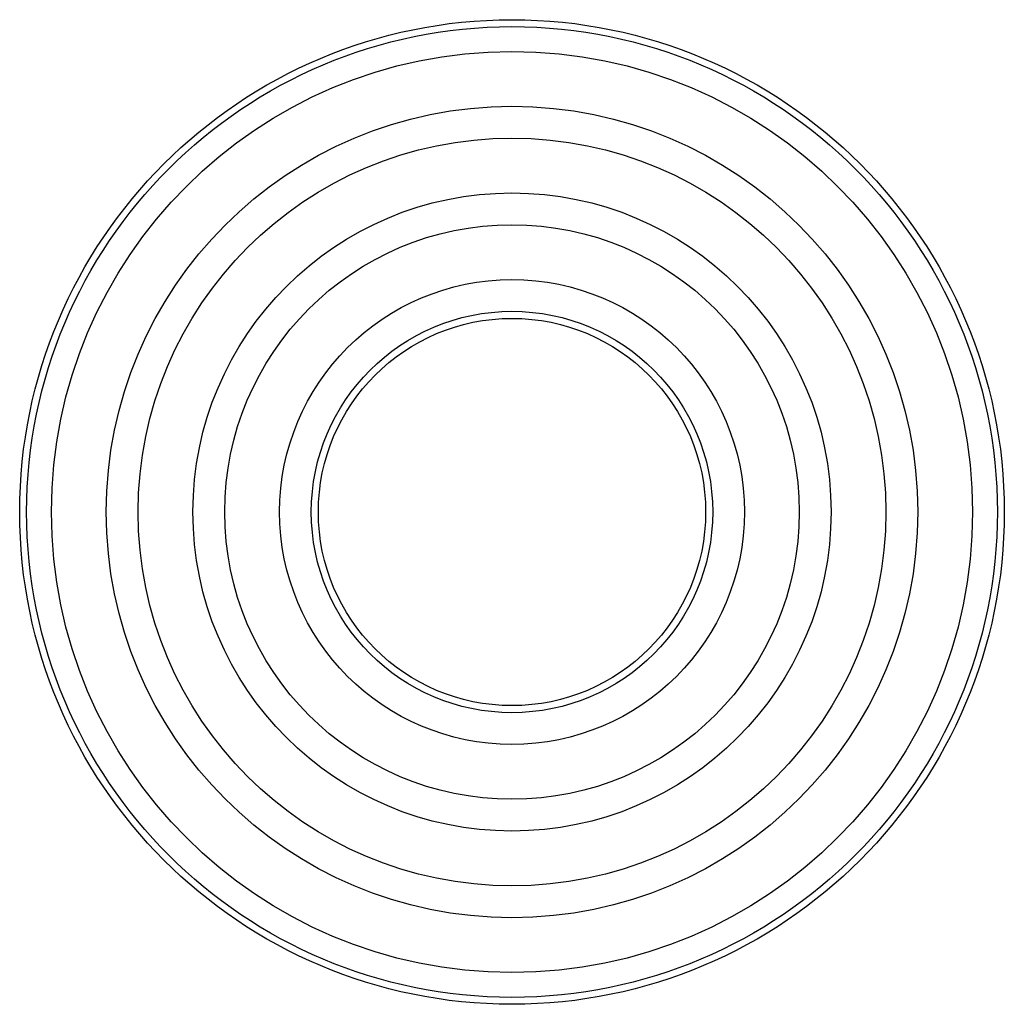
# Paper-space layout '_Inferior' of a CAD drawing. Header units: inches. Extents: x -10 to 10, y -10 to 10.
import ezdxf

# ---------------------------------------------------------------- set-up
doc = ezdxf.new("R2010")
doc.units = ezdxf.units.IN
doc.header["$MEASUREMENT"] = 0

psp = doc.layouts.new('_Inferior')

# ---------------------------------------------------------------- linework, layer by layer
at = {"color": 7, "linetype": 'Continuous', "lineweight": 25}
for radius in [10.006, 9.866, 9.361, 8.246, 7.6, 6.485, 5.839, 4.724, 4.079, 3.935]:
    psp.add_circle((0, 0), radius, dxfattribs=at)

doc.saveas('drawing.dxf')
